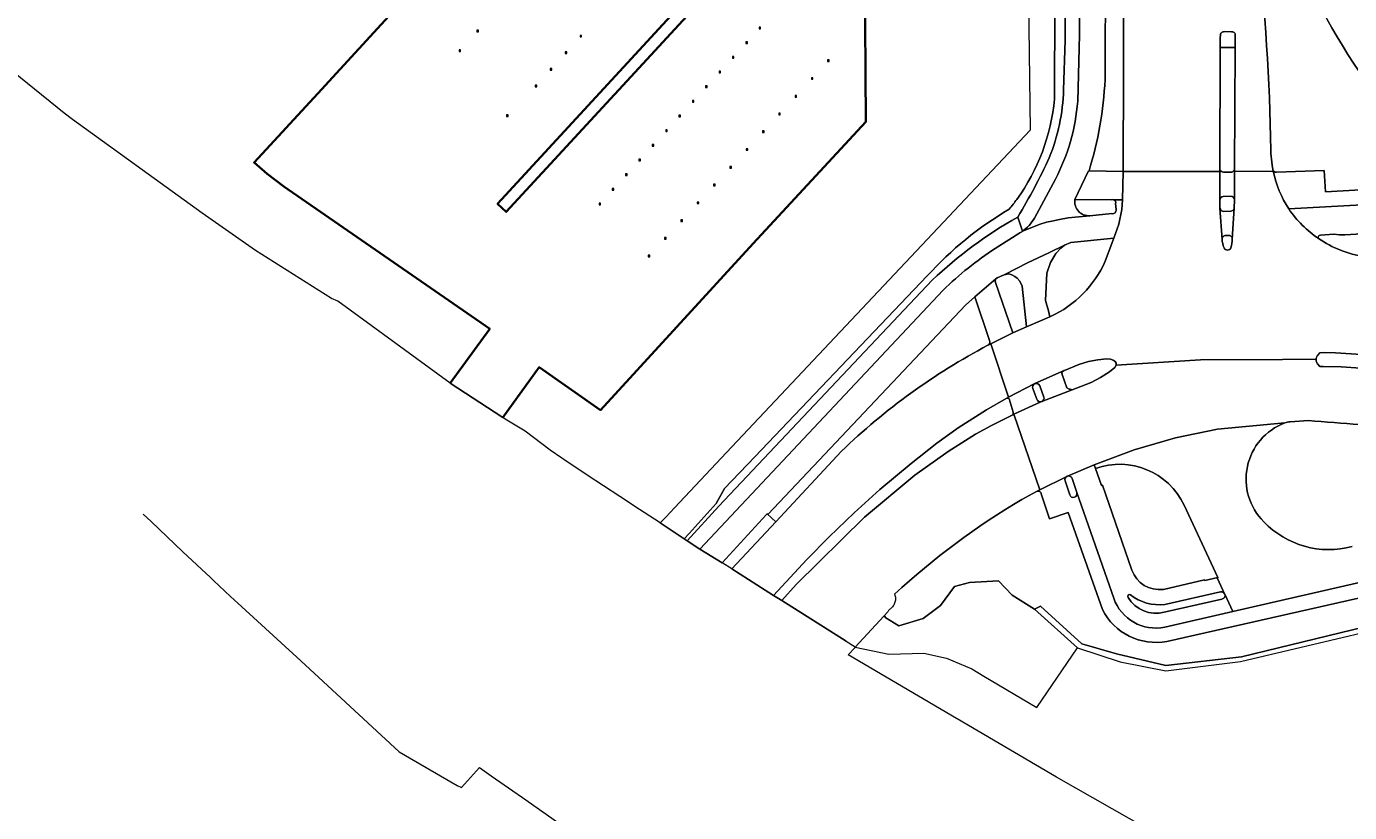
# Model space of a CAD drawing. Header units: metres. Extents: x 152391 to 157968, y 462336 to 467280.
# Tile 102 of 256: x 154045 to 154224, y 464175 to 464281. Entities that reach past the tile are written whole.
import ezdxf
from ezdxf.enums import TextEntityAlignment as Align

# ---------------------------------------------------------------- set-up
doc = ezdxf.new("R2010")
doc.units = ezdxf.units.M
doc.header["$LTSCALE"] = 0.75
doc.layers.get('0').update_dxf_attribs({"lineweight": 25})
for name, color, linetype, lineweight in [('B-WE-GK-BESCHOEIING-G', 251, 'GK-BESCHOEIING', 35), ('B-WE-GK-KADEMUUR-G', 5, 'Continuous', 35), ('B-WE-GR-BEPLANTING_CULTUUR_BOSPLANTSOEN-GV', 251, 'Continuous', 18), ('B-WE-GR-BEPLANTING_CULTUUR_HEESTERS-GV', 251, 'Continuous', 18), ('B-WE-GR-BOS_LOOF-GV', 251, 'Continuous', 13), ('B-WE-GW-TALUD_KRUIN-G', 251, 'Continuous', 18), ('B-WE-IE-MEUBILAIR_WATERWEGMEUBILAIR-S', 251, 'Continuous', 25), ('B-WE-KW-KUNSTWERK_STEIGER-GV', 170, 'Continuous', 18), ('B-WE-OG-TERREIN_CULTUURSCHEIDING-GV', 251, 'Continuous', 18), ('B-WE-OG-WATER-GV', 251, 'Continuous', 18), ('B-WE-VH-VERHARDING_ASFALT-GV', 251, 'Continuous', 18), ('B-WE-VH-VERHARDING_BETON-GV', 251, 'Continuous', 18), ('B-WE-VH-VERHARDING_BETONSTRAATSTEEN-GV', 251, 'Continuous', 18), ('B-WE-VH-VERHARDING_STRAATBAKSTEEN-GV', 251, 'Continuous', 18), ('B-WE-VH-VERHARDING_TEGEL-GV', 251, 'Continuous', 18)]:
    doc.layers.add(name, color=color, linetype=linetype, lineweight=lineweight)
doc.styles.add('NLCS-ISO', font='isocpeur.ttf')
doc.linetypes.add('GK-BESCHOEIING', pattern='A,30,-5,[1,NLCS.SHX,S=1,R=0,X=0,Y=0],-5', length=40)

# ---------------------------------------------------------------- blocks, each defined once
blk = doc.blocks.new('SIE-WATER_MEERPAAL-SO')
at = {"color": 0, "linetype": 'ByBlock', "lineweight": 18}
blk.add_lwpolyline([(-1.1, -1.1), (1.1, -1.1), (1.1, 1.1), (-1.1, 1.1)], close=True, dxfattribs=at)
at = {"color": 0, "linetype": 'ByBlock', "lineweight": 18, "style": 'NLCS-ISO'}
blk.add_text('m', height=1.5, dxfattribs=at).set_placement((0, 0.3), align=Align.MIDDLE_CENTER)

msp = doc.modelspace()

# ---------------------------------------------------------------- linework, layer by layer
at = {"layer": 'B-WE-GK-BESCHOEIING-G'}
msp.add_lwpolyline([(154158.42, 464311.06), (154108.9, 464257.3), (154110.08, 464256.2), (154158.44, 464308.66), (154158.71, 464268.38), (154143.5, 464251.91), (154122.8, 464229.38), (154114.54, 464235.18), (154109.61, 464228.36)], dxfattribs=at)
at = {"layer": 'B-WE-GK-KADEMUUR-G'}
msp.add_lwpolyline([(154102.47, 464233.01), (154107.84, 464240.37), (154079.98, 464259.64), (154077.7, 464261.36), (154075.95, 464262.9), (154084.57, 464272.21), (154093.15, 464281.55), (154103.58, 464292.95), (154110.45, 464300.6), (154134.81, 464326.94), (154135.12, 464327.3)], dxfattribs=at)
at = {"layer": 'B-WE-GR-BEPLANTING_CULTUUR_BOSPLANTSOEN-GV'}
msp.add_lwpolyline([(154157.3, 464197.29), (154161.85, 464196.33), (154166.56, 464196.48), (154169.64, 464195.82), (154173.06, 464194.35), (154174.69, 464193.38), (154181.87, 464189.12), (154187.38, 464197.2), (154181.55, 464202.43), (154178.52, 464204.34), (154176.69, 464206.27), (154172.73, 464206.04), (154170.73, 464205.52), (154168.82, 464202.93), (154166.49, 464201.18), (154163.2, 464200.18), (154161.44, 464201.28), (154161.27, 464201.5), (154161.14, 464201.47)], close=True, dxfattribs=at)
at = {"layer": 'B-WE-GR-BEPLANTING_CULTUUR_HEESTERS-GV'}
for points in [[(154175.46, 464238.81), (154173.47, 464244.71), (154172.21, 464243.58), (154145.49, 464215.29), (154145.37, 464215.33), (154146.53, 464214.27), (154155.41, 464223.8)], [(154175.24, 464238.15), (154175.27, 464238.16)]]:
    msp.add_lwpolyline(points, dxfattribs=at)
for points in [[(154175.27, 464238.16, 0.411456), (154175.46, 464238.81)], [(154155.41, 464223.8, -0.070601), (154175.24, 464238.15)]]:
    msp.add_lwpolyline(points, format="xyb", dxfattribs=at)
at = {"layer": 'B-WE-GR-BOS_LOOF-GV'}
for points in [[(154184.24, 464271.46), (154184.52, 464350.42), (154184.76, 464416.66)], [(154175.16, 464402.88), (154176.96, 464402.66), (154176.52, 464399.28), (154176.67, 464399.24), (154179.28, 464398.47), (154179.8, 464354.47), (154179.81, 464353.82), (154180.08, 464333.39), (154180.98, 464267.25), (154139.89, 464223.63), (154132.85, 464216.16), (154131.65, 464214.88), (154130.91, 464214.1)], [(154130.91, 464214.1), (154134.14, 464211.97), (154134.81, 464212.7), (154138.48, 464216.73), (154139.61, 464218.77), (154143.72, 464223.07), (154167.04, 464247.54)]]:
    msp.add_lwpolyline(points, dxfattribs=at)
for points in [[(154179.15, 464257.9, 0.134543), (154184.24, 464271.46)], [(154167.04, 464247.54, -0.075745), (154178.14, 464256.58)], [(154178.14, 464256.58, 0.016202), (154179.15, 464257.9)]]:
    msp.add_lwpolyline(points, format="xyb", dxfattribs=at)
at = {"layer": 'B-WE-GW-TALUD_KRUIN-G'}
for points in [[(154184.24, 464271.46), (154184.52, 464350.42), (154184.76, 464416.66)], [(154134.14, 464211.97), (154134.81, 464212.7), (154138.48, 464216.73), (154139.61, 464218.77), (154143.72, 464223.07), (154167.04, 464247.54)]]:
    msp.add_lwpolyline(points, dxfattribs=at)
for points in [[(154179.15, 464257.9, 0.134543), (154184.24, 464271.46)], [(154167.04, 464247.54, -0.075745), (154178.14, 464256.58)], [(154178.14, 464256.58, 0.016202), (154179.15, 464257.9)]]:
    msp.add_lwpolyline(points, format="xyb", dxfattribs=at)
at = {"layer": 'B-WE-KW-KUNSTWERK_STEIGER-GV'}
msp.add_lwpolyline([(154158.42, 464311.06), (154108.9, 464257.3), (154110.08, 464256.2), (154158.44, 464308.66), (154160.29, 464310.66), (154159.26, 464311.97)], close=True, dxfattribs=at)
at = {"layer": 'B-WE-OG-TERREIN_CULTUURSCHEIDING-GV'}
for points in [[(154184.76, 464416.66), (154184.52, 464350.42), (154184.24, 464271.46)], [(154185.48, 464272.74), (154185.68, 464279.39), (154185.73, 464289.47), (154186.28, 464416.88)], [(154191.82, 464416.88), (154191.17, 464289.43), (154191.09, 464274.11)], [(154188.92, 464261.75), (154193.53, 464261.65), (154193.65, 464289.43), (154193.88, 464339.79), (154196.92, 464369.65), (154197.09, 464405.57)], [(154213.51, 464264.57), (154213.54, 464264.32), (154213.54, 464264.12)], [(154213.71, 464262.53), (154213.79, 464261.92)], [(154214.29, 464261.56), (154220.75, 464261.81), (154220.92, 464258.94), (154225.69, 464259.18)], [(154222.03, 464253.18), (154220.24, 464253.07)], [(154167.04, 464247.54), (154143.72, 464223.07), (154139.61, 464218.77), (154138.48, 464216.73), (154134.81, 464212.7), (154134.14, 464211.97), (154134.57, 464211.7), (154138.84, 464216.36), (154167.71, 464246.97)], [(154225.77, 464236.91), (154222.27, 464237.15), (154220.61, 464237.16), (154220.14, 464237.15), (154219.85, 464236.79), (154219.8, 464236.72), (154219.76, 464236.65), (154219.73, 464236.58), (154219.7, 464236.5), (154219.68, 464236.43), (154219.66, 464236.35), (154219.65, 464236.27), (154219.65, 464236.18), (154219.66, 464236.09), (154219.67, 464236.01), (154219.7, 464235.93), (154219.73, 464235.85), (154219.76, 464235.77), (154219.81, 464235.7), (154219.86, 464235.62), (154220.15, 464235.29), (154220.61, 464235.27), (154223.05, 464235.22), (154225.72, 464235.07)], [(154218.64, 464227.95), (154216.15, 464227.8)], [(154189.8, 464221.48), (154190.63, 464219.18), (154190.74, 464219.22), (154194.72, 464207.7)], [(154181.83, 464218.38), (154179.84, 464217.29)], [(154190.73, 464202.4), (154186.11, 464215.53), (154183.57, 464214.67), (154182.46, 464218.03)], [(154198.98, 464205.12), (154204.54, 464206.42), (154204.58, 464206.33), (154206.36, 464206.74), (154201.78, 464216.52)], [(154162.61, 464204.46), (154162.66, 464204.33), (154162.69, 464204.19), (154162.72, 464204.05), (154162.73, 464203.92), (154162.73, 464203.78), (154162.72, 464203.64), (154162.7, 464203.5), (154162.66, 464203.37), (154162.62, 464203.23), (154162.56, 464203.11), (154162.49, 464202.99), (154162.42, 464202.87), (154162.33, 464202.76), (154162.24, 464202.66), (154161.8, 464202.25), (154161.69, 464202.07), (154161.14, 464201.47), (154161.27, 464201.5), (154161.44, 464201.28), (154163.2, 464200.18), (154166.49, 464201.18), (154168.82, 464202.93), (154170.73, 464205.52), (154172.73, 464206.04), (154176.69, 464206.27), (154178.52, 464204.34), (154181.55, 464202.43)], [(154181.55, 464202.43), (154182.35, 464202.86), (154187.97, 464197.75), (154192.66, 464196.41), (154199.32, 464194.81), (154209.57, 464195.97), (154239.42, 464203.27), (154243.14, 464202.32), (154243.09, 464206.25)], [(154227.79, 464204.47), (154199.47, 464198.08)]]:
    msp.add_lwpolyline(points, dxfattribs=at)
for points in [[(154215.16, 464324.14, 0.185908), (154234.43, 464270.26)], [(154231.53, 464267.44, -0.140626), (154212.52, 464307.4)], [(154211.62, 464292.85, -0.027821), (154213.51, 464264.57)], [(154183.54, 464263.54, 0.088469), (154185.48, 464272.74)], [(154191.09, 464274.11, -0.062284), (154188.92, 464261.75)], [(154184.24, 464271.46, -0.134543), (154179.15, 464257.9)], [(154179.27, 464255.51, 0.030024), (154183.54, 464263.54)], [(154213.54, 464264.12, 0.039065), (154213.71, 464262.53)], [(154213.79, 464261.92, 0.363949), (154214.29, 464261.56)], [(154178.14, 464256.58, 0.075745), (154167.04, 464247.54)], [(154179.15, 464257.9, -0.016202), (154178.14, 464256.58)], [(154232.79, 464257.49, -0.254644), (154222.03, 464253.18)], [(154167.71, 464246.97, -0.06143), (154179.27, 464255.51)], [(154220.24, 464253.07, 0.645678), (154219.99, 464252.59)], [(154219.99, 464252.59, 0.110936), (154226.15, 464250.15)], [(154215.4, 464227.64, 0.545336), (154212.58, 464214.27)], [(154216.15, 464227.8, 0.122271), (154215.4, 464227.64)], [(154225.5, 464227.41, 0.00421), (154218.64, 464227.95)], [(154201.78, 464216.52, 0.386464), (154189.8, 464221.48)], [(154179.84, 464217.29, 0.052282), (154162.61, 464204.46)], [(154182.46, 464218.03, 0.478579), (154181.83, 464218.38)], [(154212.58, 464214.27, 0.275561), (154224.54, 464210.92)], [(154194.72, 464207.7, 0.350973), (154198.98, 464205.12)], [(154199.47, 464198.08, -0.334663), (154190.73, 464202.4)]]:
    msp.add_lwpolyline(points, format="xyb", dxfattribs=at)
msp.add_lwpolyline([(154242.52, 464201.82), (154243.14, 464202.32), (154239.42, 464203.27), (154209.57, 464195.97), (154199.32, 464194.81), (154192.66, 464196.41), (154187.97, 464197.75), (154182.35, 464202.86), (154181.55, 464202.43), (154187.38, 464197.2), (154193.13, 464195.29), (154199.3, 464194.1), (154209.44, 464195.37), (154239.58, 464202.5)], close=True, dxfattribs=at)
at = {"layer": 'B-WE-OG-WATER-GV'}
for points in [[(154093.15, 464281.55), (154084.57, 464272.21), (154075.95, 464262.9), (154077.7, 464261.36), (154079.98, 464259.64), (154107.84, 464240.37), (154102.47, 464233.01), (154109.61, 464228.36), (154114.54, 464235.18), (154122.8, 464229.38), (154143.5, 464251.91), (154158.71, 464268.38), (154158.44, 464308.66)], [(154196.98, 464172.6), (154184.52, 464179.72), (154171.09, 464187.58), (154170.98, 464187.64), (154156.35, 464196.25), (154157.27, 464197.26), (154157.3, 464197.29), (154156.08, 464198.07), (154156.04, 464198.09), (154147.35, 464203.6), (154146.25, 464204.3), (154140.59, 464207.88), (154139.28, 464208.72), (154136.27, 464210.57), (154134.57, 464211.7), (154134.14, 464211.97), (154130.91, 464214.1), (154127.33, 464216.44), (154126.88, 464216.76), (154125.42, 464217.69), (154121.01, 464220.58), (154117.85, 464222.68), (154117.61, 464222.88), (154116.02, 464223.97), (154112.61, 464226.53), (154109.91, 464228.15), (154109.61, 464228.36), (154102.47, 464233.01), (154087.29, 464244.13), (154086.44, 464244.47), (154076.16, 464250.99), (154068.93, 464256.03), (154051.38, 464268.73), (154050.23, 464269.56), (154040.29, 464277.58)], [(154060.95, 464215.29), (154062.03, 464214.31), (154066.3, 464210.22), (154068.82, 464207.84), (154070.03, 464206.71), (154070.46, 464206.31), (154072.78, 464204.15), (154073.76, 464203.24), (154082.26, 464195.44), (154095.57, 464183.15), (154103.43, 464178.58), (154103.51, 464178.53), (154103.51, 464178.54), (154103.94, 464178.35), (154104.01, 464178.32), (154106.43, 464180.99), (154108.02, 464179.87), (154110.95, 464177.84), (154112.25, 464176.93), (154117.75, 464173.09)]]:
    msp.add_lwpolyline(points, dxfattribs=at)
at = {"layer": 'B-WE-VH-VERHARDING_ASFALT-GV'}
for points in [[(154234.43, 464270.26, -0.185908), (154215.16, 464324.14)], [(154212.52, 464307.4, 0.140626), (154231.53, 464267.44)], [(154213.51, 464264.57, 0.027821), (154211.62, 464292.85)], [(154206.7, 464280.09, -0.448143), (154207.21, 464280.6)], [(154208.19, 464280.59, -0.494951), (154208.7, 464280.1)], [(154213.71, 464262.53, -0.039065), (154213.54, 464264.12)], [(154215.94, 464256.6, -0.085754), (154213.84, 464261.7)], [(154187.02, 464257.89, 0.484742), (154189.04, 464255.68)], [(154192.3, 464257.84, 0.201287), (154191.98, 464257.84)], [(154192.03, 464255.97, 0.541548), (154192.58, 464256.52)], [(154193.46, 464257.84, -0.091815), (154192.27, 464252.67)], [(154192.52, 464257.35, 0.384829), (154192.3, 464257.84)], [(154215.94, 464256.6, 0.090007), (154219.99, 464252.59)], [(154219.99, 464252.59, -0.090007), (154215.94, 464256.6)], [(154222.03, 464253.18, 0.254644), (154232.79, 464257.49)], [(154219.99, 464252.59, -0.645678), (154220.24, 464253.07)], [(154207.2, 464251.36, -0.097188), (154206.93, 464252.48)], [(154208.13, 464251.36, -0.695188), (154207.2, 464251.36)], [(154208.3, 464252.53, -0.051063), (154208.13, 464251.36)], [(154226.15, 464250.15, -0.110936), (154219.99, 464252.59)], [(154191.12, 464249.53, -0.183131), (154183.71, 464242.05)], [(154175.24, 464238.15, 0.070601), (154155.41, 464223.8)], [(154215.4, 464227.64, -0.122271), (154216.15, 464227.8)], [(154218.64, 464227.95, -0.00421), (154225.5, 464227.41)], [(154162.61, 464204.46, -0.052282), (154179.84, 464217.29)]]:
    msp.add_lwpolyline(points, format="xyb", dxfattribs=at)
for points in [[(154193.65, 464289.43), (154193.53, 464261.65), (154206.62, 464261.68), (154206.62, 464261.97), (154206.68, 464278.45), (154206.68, 464279.87), (154206.7, 464280.09)], [(154207.21, 464280.6), (154208.19, 464280.59)], [(154208.7, 464280.1), (154208.69, 464278.45), (154208.6, 464262.02), (154208.6, 464261.69), (154213.84, 464261.7), (154213.79, 464261.92), (154213.71, 464262.53)], [(154213.54, 464264.12), (154213.54, 464264.32), (154213.51, 464264.57)], [(154206.93, 464252.48), (154206.64, 464256.73), (154206.61, 464257.81), (154206.62, 464261.68), (154193.53, 464261.65), (154193.46, 464257.84)], [(154213.84, 464261.7), (154208.6, 464261.69), (154208.59, 464257.83), (154208.58, 464256.71), (154208.3, 464252.53)], [(154191.98, 464257.84), (154187.02, 464257.89)], [(154192.58, 464256.52), (154192.52, 464257.35)], [(154225.9, 464257.15), (154215.94, 464256.6)], [(154189.04, 464255.68), (154192.03, 464255.97)], [(154220.24, 464253.07), (154222.03, 464253.18)], [(154192.27, 464252.67), (154191.12, 464249.53)], [(154203.99, 464236.2), (154215.1, 464236.25), (154219.65, 464236.27), (154219.66, 464236.35), (154219.68, 464236.43), (154219.7, 464236.5), (154219.73, 464236.58), (154219.76, 464236.65), (154219.8, 464236.72), (154219.85, 464236.79), (154220.14, 464237.15), (154220.61, 464237.16), (154222.27, 464237.15), (154225.77, 464236.91), (154226.15, 464250.15)], [(154183.71, 464242.05), (154183.64, 464242.02), (154180.47, 464240.64), (154178.61, 464239.85), (154175.62, 464238.34), (154178.03, 464231.13), (154181.51, 464232.92), (154181.6, 464232.97), (154185.57, 464234.74), (154185.61, 464234.75), (154187.55, 464235.56), (154188.85, 464235.97), (154190.1, 464236.19), (154191.27, 464236.3), (154191.82, 464236.28), (154192.17, 464236.16), (154192.45, 464235.94), (154192.59, 464235.75), (154192.61, 464235.44), (154203.99, 464236.2)], [(154155.41, 464223.8), (154146.53, 464214.27), (154140.59, 464207.88), (154146.25, 464204.3), (154150.73, 464209.16), (154153.77, 464212.25), (154157.15, 464215.48), (154160.62, 464218.62), (154164.84, 464222.14), (154168.33, 464224.89), (154171.22, 464226.97), (154175.03, 464229.42), (154177.71, 464230.95), (154178.03, 464231.13), (154175.62, 464238.34), (154175.27, 464238.16)], [(154175.27, 464238.16), (154175.24, 464238.15)], [(154220.15, 464235.29), (154219.86, 464235.62), (154219.81, 464235.7), (154219.76, 464235.77), (154219.73, 464235.85), (154219.7, 464235.93), (154219.67, 464236.01), (154219.66, 464236.09), (154219.65, 464236.18), (154219.65, 464236.27), (154215.1, 464236.25), (154203.99, 464236.2), (154192.61, 464235.44), (154192.43, 464235.14), (154191.68, 464234.57), (154190.49, 464233.77), (154189.23, 464233.11), (154186.64, 464232.14), (154182.52, 464230.55), (154182.49, 464230.54), (154182.3, 464230.47), (154178.75, 464228.82), (154182.27, 464218.59), (154185.92, 464220.41), (154185.94, 464220.42), (154185.99, 464220.44), (154189.62, 464221.98), (154195.05, 464224), (154200.62, 464225.61), (154206.3, 464226.79), (154215.4, 464227.64)], [(154225.5, 464227.41), (154225.72, 464235.07), (154223.05, 464235.22), (154220.61, 464235.27), (154220.15, 464235.29)], [(154179.84, 464217.29), (154181.83, 464218.38), (154182.27, 464218.59), (154178.75, 464228.82), (154178.6, 464228.75), (154175.72, 464227.29), (154173.54, 464226.1), (154169.85, 464223.79), (154165.34, 464220.57), (154158.53, 464214.88), (154149.29, 464205.78), (154147.35, 464203.6), (154156.04, 464198.09)], [(154216.15, 464227.8), (154218.64, 464227.95)]]:
    msp.add_lwpolyline(points, dxfattribs=at)
at = {"layer": 'B-WE-VH-VERHARDING_BETON-GV'}
for points in [[(154208.69, 464278.45), (154206.68, 464278.45), (154206.62, 464261.97)], [(154208.6, 464262.02), (154208.69, 464278.45)], [(154207.1, 464261.57), (154208.12, 464261.56)], [(154208.1, 464258.33), (154207.09, 464258.29)], [(154206.61, 464257.81), (154206.64, 464256.73)], [(154207.15, 464256.28), (154208.09, 464256.32)], [(154208.58, 464256.71), (154208.59, 464257.83)]]:
    msp.add_lwpolyline(points, dxfattribs=at)
for points in [[(154206.62, 464261.97, 0.315984), (154207.1, 464261.57)], [(154208.12, 464261.56, 0.368864), (154208.6, 464262.02)], [(154207.09, 464258.29, 0.407248), (154206.61, 464257.81)], [(154208.59, 464257.83, 0.401422), (154208.1, 464258.33)], [(154206.64, 464256.73, 0.357865), (154207.15, 464256.28)], [(154208.09, 464256.32, 0.382644), (154208.58, 464256.71)]]:
    msp.add_lwpolyline(points, format="xyb", dxfattribs=at)
at = {"layer": 'B-WE-VH-VERHARDING_BETONSTRAATSTEEN-GV'}
for points in [[(154206.68, 464278.45), (154208.69, 464278.45), (154208.7, 464280.1)], [(154206.7, 464280.09), (154206.68, 464279.87), (154206.68, 464278.45)], [(154208.19, 464280.59), (154207.21, 464280.6)], [(154192.27, 464252.67), (154186.45, 464252.08), (154185.61, 464251.71), (154185.1, 464251.28), (154184.42, 464250.56), (154183.69, 464249.35), (154183.21, 464247.9), (154183.02, 464244.22), (154183.45, 464242.8), (154183.64, 464242.02), (154183.71, 464242.05)], [(154191.12, 464249.53), (154192.27, 464252.67)], [(154181.33, 464232.31), (154181.86, 464230.84)], [(154181.6, 464232.97), (154181.51, 464232.92)], [(154182.82, 464231.14), (154182.25, 464232.67)], [(154182.49, 464230.54), (154182.52, 464230.55)], [(154215.4, 464227.64), (154206.3, 464226.79), (154200.62, 464225.61), (154195.05, 464224), (154189.62, 464221.98), (154189.8, 464221.48)], [(154185.68, 464219.8), (154186.32, 464217.9)], [(154185.99, 464220.44), (154185.94, 464220.42), (154185.92, 464220.41)], [(154187.26, 464218.22), (154186.63, 464220.11)], [(154201.78, 464216.52), (154206.36, 464206.74), (154206.31, 464206.59), (154207.27, 464204.53), (154207.3, 464204.46), (154208.39, 464202.12), (154227.27, 464206.45)], [(154206.73, 464204.78), (154199.16, 464203.07)], [(154207.3, 464204.46), (154207.27, 464204.53)], [(154199.11, 464202.04), (154206.88, 464203.81)]]:
    msp.add_lwpolyline(points, dxfattribs=at)
for points in [[(154207.21, 464280.6, 0.448143), (154206.7, 464280.09)], [(154208.7, 464280.1, 0.494951), (154208.19, 464280.59)], [(154183.71, 464242.05, 0.183131), (154191.12, 464249.53)], [(154182.25, 464232.67, 0.405365), (154181.6, 464232.97)], [(154181.51, 464232.92, 0.339668), (154181.33, 464232.31)], [(154181.86, 464230.84, 0.41149), (154182.49, 464230.54)], [(154182.52, 464230.55, 0.376523), (154182.82, 464231.14)], [(154212.58, 464214.27, -0.545336), (154215.4, 464227.64)], [(154189.8, 464221.48, -0.386464), (154201.78, 464216.52)], [(154185.92, 464220.41, 0.371064), (154185.68, 464219.8)], [(154186.63, 464220.11, 0.423602), (154185.99, 464220.44)], [(154186.32, 464217.9, 0.994918), (154187.26, 464218.22)], [(154224.54, 464210.92, -0.275561), (154212.58, 464214.27)], [(154194.54, 464204.39, 0.877498), (154194.21, 464204.03)], [(154199.16, 464203.07, -0.198634), (154194.54, 464204.39)], [(154207.27, 464204.53, 0.33587), (154206.73, 464204.78)], [(154206.88, 464203.81, 0.497344), (154207.3, 464204.46)], [(154194.21, 464204.03, 0.338127), (154199.11, 464202.04)]]:
    msp.add_lwpolyline(points, format="xyb", dxfattribs=at)
for points in [[(154176.33, 464247.13), (154176.23, 464246.86), (154176.25, 464246.63), (154178.61, 464239.85), (154180.47, 464240.64), (154179.89, 464246.16), (154179.54, 464246.84), (154179.19, 464247.23), (154178.87, 464247.48), (154178.5, 464247.69), (154178.08, 464247.81), (154177.46, 464247.67), (154176.48, 464247.28)], [(154192.61, 464235.44), (154192.59, 464235.75), (154192.45, 464235.94), (154192.17, 464236.16), (154191.82, 464236.28), (154191.27, 464236.3), (154190.1, 464236.19), (154188.85, 464235.97), (154187.55, 464235.56), (154185.61, 464234.75), (154185.57, 464234.74), (154185.3, 464234.55), (154185.25, 464234.42), (154185.27, 464234.18), (154185.9, 464232.39), (154186.22, 464232.21), (154186.39, 464232.22), (154186.64, 464232.14), (154189.23, 464233.11), (154190.49, 464233.77), (154191.68, 464234.57), (154192.43, 464235.14)], [(154177.71, 464230.95), (154175.03, 464229.42), (154171.22, 464226.97), (154168.33, 464224.89), (154164.84, 464222.14), (154160.62, 464218.62), (154157.15, 464215.48), (154153.77, 464212.25), (154150.73, 464209.16), (154146.25, 464204.3), (154147.35, 464203.6), (154149.29, 464205.78), (154158.53, 464214.88), (154165.34, 464220.57), (154169.85, 464223.79), (154173.54, 464226.1), (154175.72, 464227.29), (154178.6, 464228.75), (154178.67, 464228.91), (154178.65, 464229.12), (154178.11, 464230.91), (154177.92, 464230.98)]]:
    msp.add_lwpolyline(points, close=True, dxfattribs=at)
at = {"layer": 'B-WE-VH-VERHARDING_STRAATBAKSTEEN-GV'}
for points in [[(154207.42, 464253, 0.426896), (154206.93, 464252.48)], [(154208.3, 464252.53, 0.457484), (154207.8, 464253.02)], [(154206.93, 464252.48, 0.097188), (154207.2, 464251.36)], [(154207.2, 464251.36, 0.695188), (154208.13, 464251.36)], [(154208.13, 464251.36, 0.051063), (154208.3, 464252.53)]]:
    msp.add_lwpolyline(points, format="xyb", dxfattribs=at)
msp.add_lwpolyline([(154207.8, 464253.02), (154207.42, 464253)], dxfattribs=at)
at = {"layer": 'B-WE-VH-VERHARDING_TEGEL-GV'}
for points in [[(154186.28, 464416.88), (154185.73, 464289.47), (154185.68, 464279.39), (154185.48, 464272.74)], [(154188.23, 464416.92), (154187.68, 464289.46), (154187.64, 464280.16), (154187.39, 464271.17)], [(154191.09, 464274.11), (154191.17, 464289.43), (154191.82, 464416.88)], [(154187.39, 464271.17), (154187.64, 464280.16), (154187.68, 464289.46)], [(154192.3, 464257.84), (154193.46, 464257.84), (154193.53, 464261.65), (154188.92, 464261.75), (154188.81, 464261.68), (154187.02, 464257.89), (154191.98, 464257.84)], [(154187.02, 464257.89), (154188.81, 464261.68), (154188.92, 464261.75)], [(154206.62, 464261.97), (154206.62, 464261.68), (154206.61, 464257.81)], [(154208.59, 464257.83), (154208.6, 464261.69), (154208.6, 464262.02)], [(154213.79, 464261.92), (154213.84, 464261.7)], [(154225.69, 464259.18), (154220.92, 464258.94), (154220.75, 464261.81), (154214.29, 464261.56)], [(154181.53, 464255.36), (154184.37, 464260.64)], [(154184.37, 464260.64), (154181.53, 464255.36)], [(154208.12, 464261.56), (154207.1, 464261.57)], [(154207.09, 464258.29), (154208.1, 464258.33)], [(154193.46, 464257.84), (154192.3, 464257.84)], [(154192.52, 464257.35), (154192.58, 464256.52)], [(154206.64, 464256.73), (154206.93, 464252.48)], [(154208.09, 464256.32), (154207.15, 464256.28)], [(154208.3, 464252.53), (154208.58, 464256.71)], [(154215.94, 464256.6), (154225.9, 464257.15)], [(154179.27, 464255.51), (154179.9, 464253.58)], [(154179.9, 464253.58), (154179.27, 464255.51)], [(154192.03, 464255.97), (154189.04, 464255.68), (154187.05, 464255.48), (154186.11, 464255.39), (154184.93, 464255.16), (154183.91, 464254.97), (154183.19, 464254.83), (154182.29, 464254.53), (154179.9, 464253.58)], [(154179.9, 464253.58), (154182.29, 464254.53), (154183.19, 464254.83), (154183.91, 464254.97), (154184.93, 464255.16), (154186.11, 464255.39), (154187.05, 464255.48), (154189.04, 464255.68)], [(154179.58, 464253.38), (154176.22, 464251.24)], [(154176.22, 464251.24), (154179.58, 464253.38)], [(154207.42, 464253), (154207.8, 464253.02)], [(154169.2, 464245.62), (154136.27, 464210.57), (154139.28, 464208.72), (154145.25, 464215.21), (154145.37, 464215.33), (154145.49, 464215.29), (154172.21, 464243.58), (154173.47, 464244.71), (154176.33, 464247.13), (154176.48, 464247.28), (154177.46, 464247.67), (154180.71, 464249.36), (154183.49, 464250.68), (154185.61, 464251.71), (154186.45, 464252.08), (154192.27, 464252.67)], [(154167.71, 464246.97), (154138.84, 464216.36), (154134.57, 464211.7), (154136.27, 464210.57), (154169.2, 464245.62)], [(154175.27, 464238.16), (154175.62, 464238.34), (154178.61, 464239.85), (154176.25, 464246.63), (154176.23, 464246.86), (154176.33, 464247.13), (154173.47, 464244.71)], [(154173.47, 464244.71), (154175.46, 464238.81)], [(154182.52, 464230.55), (154186.64, 464232.14), (154186.39, 464232.22), (154186.22, 464232.21), (154185.9, 464232.39), (154185.27, 464234.18), (154185.25, 464234.42), (154185.3, 464234.55), (154185.57, 464234.74), (154181.6, 464232.97)], [(154181.51, 464232.92), (154178.03, 464231.13), (154177.71, 464230.95)], [(154181.86, 464230.84), (154181.33, 464232.31)], [(154182.25, 464232.67), (154182.82, 464231.14)], [(154177.71, 464230.95), (154177.92, 464230.98), (154178.11, 464230.91), (154178.65, 464229.12), (154178.67, 464228.91), (154178.6, 464228.75), (154178.75, 464228.82), (154182.3, 464230.47), (154182.49, 464230.54)], [(154194.72, 464207.7), (154190.74, 464219.22), (154190.63, 464219.18), (154189.8, 464221.48), (154189.62, 464221.98), (154185.99, 464220.44)], [(154185.92, 464220.41), (154182.27, 464218.59), (154181.83, 464218.38)], [(154186.32, 464217.9), (154185.68, 464219.8)], [(154186.63, 464220.11), (154187.26, 464218.22)], [(154182.46, 464218.03), (154183.57, 464214.67), (154186.11, 464215.53), (154190.73, 464202.4)], [(154192.27, 464203.93), (154187.26, 464218.22)], [(154187.26, 464218.22), (154192.27, 464203.93)], [(154207.27, 464204.53), (154206.31, 464206.59), (154206.36, 464206.74), (154204.58, 464206.33), (154204.54, 464206.42), (154198.98, 464205.12)], [(154227.27, 464206.45), (154208.39, 464202.12), (154199.18, 464200.02)], [(154199.16, 464203.07), (154206.73, 464204.78)], [(154199.18, 464200.02), (154208.39, 464202.12), (154207.3, 464204.46)], [(154199.47, 464198.08), (154227.79, 464204.47)], [(154206.88, 464203.81), (154199.11, 464202.04)]]:
    msp.add_lwpolyline(points, dxfattribs=at)
for points in [[(154185.48, 464272.74, -0.088469), (154183.54, 464263.54)], [(154188.92, 464261.75, 0.062284), (154191.09, 464274.11)], [(154184.37, 464260.64, 0.102061), (154187.39, 464271.17)], [(154187.39, 464271.17, -0.102061), (154184.37, 464260.64)], [(154183.54, 464263.54, -0.030024), (154179.27, 464255.51)], [(154207.1, 464261.57, -0.315984), (154206.62, 464261.97)], [(154208.6, 464262.02, -0.368864), (154208.12, 464261.56)], [(154214.29, 464261.56, -0.363949), (154213.79, 464261.92)], [(154213.84, 464261.7, 0.085754), (154215.94, 464256.6)], [(154206.61, 464257.81, -0.407248), (154207.09, 464258.29)], [(154208.1, 464258.33, -0.401422), (154208.59, 464257.83)], [(154189.04, 464255.68, -0.484742), (154187.02, 464257.89)], [(154191.98, 464257.84, -0.201287), (154192.3, 464257.84)], [(154192.58, 464256.52, -0.541548), (154192.03, 464255.97)], [(154192.27, 464252.67, 0.091815), (154193.46, 464257.84)], [(154192.3, 464257.84, -0.384829), (154192.52, 464257.35)], [(154207.15, 464256.28, -0.357865), (154206.64, 464256.73)], [(154208.58, 464256.71, -0.382644), (154208.09, 464256.32)], [(154179.27, 464255.51, 0.06143), (154167.71, 464246.97)], [(154179.9, 464253.58, 0.114839), (154181.53, 464255.36)], [(154181.53, 464255.36, -0.114839), (154179.9, 464253.58)], [(154179.9, 464253.58, -0.013457), (154179.58, 464253.38)], [(154179.58, 464253.38, 0.013457), (154179.9, 464253.58)], [(154206.93, 464252.48, -0.426896), (154207.42, 464253)], [(154207.8, 464253.02, -0.457484), (154208.3, 464252.53)], [(154176.22, 464251.24, 0.050831), (154169.2, 464245.62)], [(154169.2, 464245.62, -0.050831), (154176.22, 464251.24)], [(154175.46, 464238.81, -0.411456), (154175.27, 464238.16)], [(154181.6, 464232.97, -0.405365), (154182.25, 464232.67)], [(154181.33, 464232.31, -0.339668), (154181.51, 464232.92)], [(154182.49, 464230.54, -0.41149), (154181.86, 464230.84)], [(154182.82, 464231.14, -0.376523), (154182.52, 464230.55)], [(154185.68, 464219.8, -0.371064), (154185.92, 464220.41)], [(154185.99, 464220.44, -0.423602), (154186.63, 464220.11)], [(154181.83, 464218.38, -0.478579), (154182.46, 464218.03)], [(154187.26, 464218.22, -0.994918), (154186.32, 464217.9)], [(154198.98, 464205.12, -0.350973), (154194.72, 464207.7)], [(154194.21, 464204.03, -0.877498), (154194.54, 464204.39)], [(154194.54, 464204.39, 0.198634), (154199.16, 464203.07)], [(154206.73, 464204.78, -0.33587), (154207.27, 464204.53)], [(154207.3, 464204.46, -0.497344), (154206.88, 464203.81)], [(154199.18, 464200.02, -0.379563), (154192.27, 464203.93)], [(154192.27, 464203.93, 0.379563), (154199.18, 464200.02)], [(154199.11, 464202.04, -0.338127), (154194.21, 464204.03)], [(154190.73, 464202.4, 0.334663), (154199.47, 464198.08)]]:
    msp.add_lwpolyline(points, format="xyb", dxfattribs=at)
msp.add_lwpolyline([(154180.47, 464240.64), (154183.64, 464242.02), (154183.45, 464242.8), (154183.02, 464244.22), (154183.21, 464247.9), (154183.69, 464249.35), (154184.42, 464250.56), (154185.1, 464251.28), (154185.61, 464251.71), (154183.49, 464250.68), (154180.71, 464249.36), (154177.46, 464247.67), (154178.08, 464247.81), (154178.5, 464247.69), (154178.87, 464247.48), (154179.19, 464247.23), (154179.54, 464246.84), (154179.89, 464246.16)], close=True, dxfattribs=at)

# ---------------------------------------------------------------- block references
at = {"layer": 'B-WE-IE-MEUBILAIR_WATERWEGMEUBILAIR-S', "xscale": 0.1, "yscale": 0.1, "zscale": 0.1}
for p in [(154106.2, 464280.69), (154120.16, 464279.99), (154144.38, 464281.09), (154103.79, 464278.04), (154118.14, 464277.74), (154142.58, 464279.11), (154140.77, 464277.12), (154153.66, 464276.67), (154116.12, 464275.49), (154138.97, 464275.13), (154151.46, 464274.26), (154114.1, 464273.24), (154137.16, 464273.15), (154135.36, 464271.16), (154149.25, 464271.86), (154110.23, 464269.23), (154133.55, 464269.17), (154147.04, 464269.46), (154131.75, 464267.19), (154144.84, 464267.05), (154129.94, 464265.2), (154142.63, 464264.65), (154128.14, 464263.22), (154140.42, 464262.24), (154126.33, 464261.23), (154138.22, 464259.84), (154124.53, 464259.24), (154122.73, 464257.26), (154136.01, 464257.43), (154133.81, 464255.03), (154131.6, 464252.62), (154129.39, 464250.22)]:
    msp.add_blockref('SIE-WATER_MEERPAAL-SO', p, dxfattribs=at)

doc.saveas('drawing.dxf')
